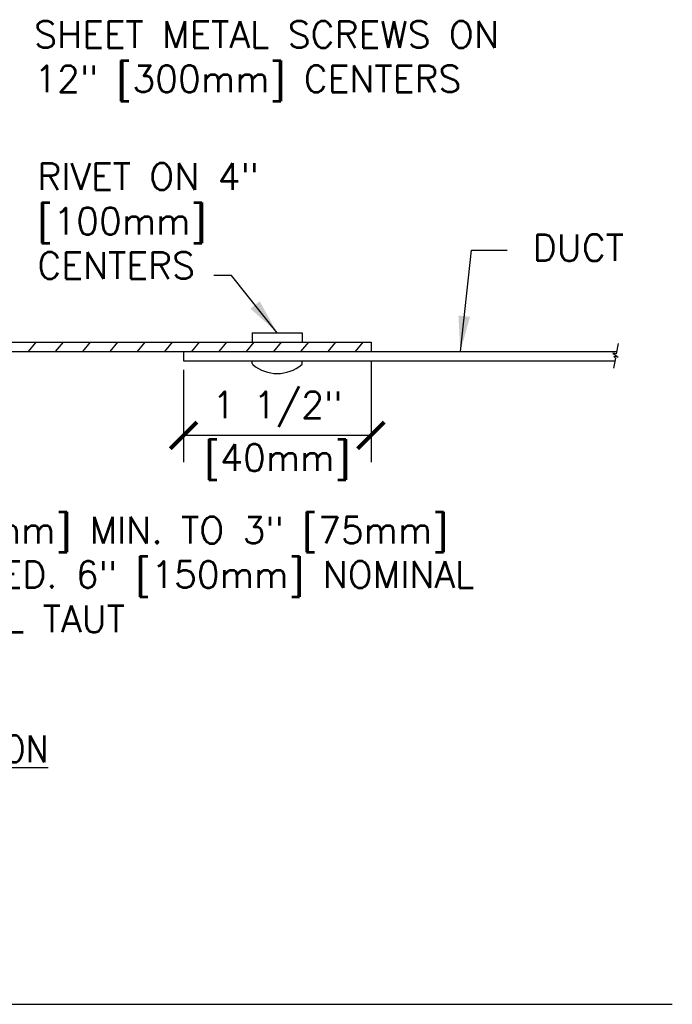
# Model space of a CAD drawing. Header units: inches. Extents: x 0.34 to 7.36, y 0.19 to 8.42.
# Tile 5 of 6: x 4.88 to 7.18, y 0.5 to 3.96. Entities that reach past the tile are written whole.
import ezdxf
from ezdxf.enums import TextEntityAlignment as Align

# ---------------------------------------------------------------- set-up
doc = ezdxf.new("R2010")
doc.units = ezdxf.units.IN
doc.header["$MEASUREMENT"] = 0
doc.header["$PDSIZE"] = -1
doc.layers.get('Defpoints').update_dxf_attribs({"color": 2})
for name, color, linetype in [('M-DETL-DIMS', 2, 'Continuous'), ('M-DETL-HEVY', 5, 'Continuous'), ('M-DETL-MEDM', 4, 'Continuous'), ('M-DETL-PATT', 8, 'Continuous'), ('M-DETL-TEXT', 2, 'Continuous')]:
    doc.layers.add(name, color=color, linetype=linetype)
doc.styles.add('Romans', font='romans.shx')
doc.dimstyles.new('VA-Dims', dxfattribs={"dimtxt": 0.09375, "dimasz": 0.09375, "dimexe": 0.09375, "dimexo": 0.03125, "dimgap": 0.02, "dimtad": 1, "dimdec": 5, "dimzin": 0, "dimdsep": 46, "dimlunit": 4, "dimtxsty": 'Romans', "dimblk": 'ARCHTICK', "dimcen": 0.09375, "dimclrd": 256, "dimclre": 256, "dimclrt": 256, "dimadec": 0, "dimazin": 0, "dimtfac": 1, "dimtdec": 5, "dimtofl": 0, "dimtmove": 0, "dimatfit": 3, "dimfxl": 1, "dimfrac": 2, "dimtolj": 1, "dimtzin": 0, "dimlwd": -1, "dimlwe": -1, "dimarcsym": 0})
doc.dimstyles.new('VA-Lead', dxfattribs={"dimtxt": 0.09375, "dimasz": 0.125, "dimexe": 0.125, "dimexo": 0.03125, "dimgap": 0.02, "dimtad": 1, "dimdec": 5, "dimzin": 0, "dimdsep": 46, "dimlunit": 4, "dimtxsty": 'Romans', "dimcen": 0.125, "dimclrd": 256, "dimclre": 256, "dimclrt": 256, "dimadec": 0, "dimazin": 0, "dimtfac": 1, "dimtdec": 5, "dimtofl": 0, "dimtmove": 0, "dimatfit": 3, "dimfxl": 1, "dimfrac": 2, "dimtolj": 1, "dimtzin": 0, "dimlwd": -1, "dimlwe": -1, "dimarcsym": 0})

# ---------------------------------------------------------------- blocks, each defined once
blk = doc.blocks.new('_ArchTick')
at = {"color": 0, "linetype": 'ByBlock', "const_width": 0.15}
blk.add_lwpolyline([(-0.5, -0.5), (0.5, 0.5)], dxfattribs=at)
blk = doc.blocks.new('*D7')
at = {"layer": 'Defpoints', "color": 0}
for p in [(6.1196, 2.7909), (5.4596, 2.7579), (5.4596, 2.4958)]:
    blk.add_point(p, dxfattribs=at)
at = {"layer": 'M-DETL-DIMS'}
for p, q in [((6.1196, 2.7596), (6.1196, 2.4021)), ((5.4596, 2.7266), (5.4596, 2.4021)), ((6.1196, 2.4958), (5.4596, 2.4958))]:
    blk.add_line(p, q, dxfattribs=at)
at = {"layer": 'M-DETL-DIMS', "xscale": 0.09375, "yscale": 0.09375, "zscale": 0.09375, "rotation": 180}
blk.add_blockref('_ArchTick', (5.4596, 2.4958), dxfattribs=at)
at = {"layer": 'M-DETL-DIMS', "xscale": 0.09375, "yscale": 0.09375, "zscale": 0.09375}
blk.add_blockref('_ArchTick', (6.1196, 2.4958), dxfattribs=at)
at = {"layer": 'M-DETL-DIMS', "insert": (5.7896, 2.5872), "char_height": 0.09375, "attachment_point": 5, "style": 'Romans'}
blk.add_mtext('\\A1;1 1/2"', dxfattribs=at)

msp = doc.modelspace()

# ---------------------------------------------------------------- linework, layer by layer
at = {"layer": 'M-DETL-HEVY', "linetype": 'Continuous'}
for p, q in [((3.776521, 2.823892), (6.119641, 2.823892)), ((6.119641, 2.823892), (6.119641, 2.790892)), ((3.787641, 2.790892), (6.983747, 2.790892)), ((5.459641, 2.790892), (5.459641, 2.757892)), ((5.459641, 2.757892), (6.977641, 2.757892))]:
    msp.add_line(p, q, dxfattribs=at)
at = {"layer": 'M-DETL-MEDM', "linetype": 'Continuous'}
for p, q in [((5.701641, 2.856892), (5.877641, 2.856892)), ((5.701641, 2.856892), (5.701641, 2.823892)), ((5.877641, 2.856892), (5.877641, 2.823892)), ((6.988989, 2.819223), (6.982197, 2.782513)), ((5.701641, 2.748943), (5.701641, 2.757892)), ((5.877641, 2.748943), (5.877641, 2.757892)), ((6.979323, 2.766984), (6.972887, 2.732197))]:
    msp.add_line(p, q, dxfattribs=at)
msp.add_lwpolyline([(6.982197, 2.782513), (6.970411, 2.78551), (6.989406, 2.771315), (6.973429, 2.772735), (6.979323, 2.766984)], dxfattribs=at)
for centre, radius, start, end in [((5.707141, 2.748943), 0.0055, 180, 229.9948), ((5.789641, 2.847244), 0.133833, 229.9948, 310.005203), ((5.872141, 2.748943), 0.0055, 310.0052, 0)]:
    msp.add_arc(centre, radius, start, end, dxfattribs=at)
at = {"layer": 'M-DETL-PATT', "linetype": 'Continuous'}
for p, q in [((4.914062, 2.790892), (4.941224, 2.823892)), ((5.009959, 2.790892), (5.037121, 2.823892)), ((5.105856, 2.790892), (5.133018, 2.823892)), ((5.201753, 2.790892), (5.228915, 2.823892)), ((5.297649, 2.790892), (5.324812, 2.823892)), ((5.393546, 2.790892), (5.420709, 2.823892)), ((5.489443, 2.790892), (5.516605, 2.823892)), ((5.58534, 2.790892), (5.612502, 2.823892)), ((5.681237, 2.790892), (5.708399, 2.823892)), ((5.777134, 2.790892), (5.804296, 2.823892)), ((5.873031, 2.790892), (5.900193, 2.823892)), ((5.968928, 2.790892), (5.99609, 2.823892)), ((6.064825, 2.790892), (6.091987, 2.823892))]:
    msp.add_line(p, q, dxfattribs=at)
at = {"layer": 'M-DETL-TEXT'}
msp.add_line((0.962753, 0.495079), (7.179604, 0.495079), dxfattribs=at)

# ---------------------------------------------------------------- texts
at = {"layer": 'M-DETL-TEXT', "style": 'Romans', "width": 0.9}
msp.add_text('%%UROUND FLEXIBLE CONNECTION', height=0.09375, dxfattribs=at).set_placement((4.127124, 1.3464), align=Align.CENTER)
at = {"layer": 'M-DETL-TEXT', "char_height": 0.09375, "style": 'Romans'}
for s, insert, width, attachment_point in [('SHEET METAL SCREWS ON 12" [300mm] CENTERS', (4.934372, 3.952892), 1.9070479, 1), ('RIVET ON 4" [100mm] CENTERS', (4.945368, 3.452892), 1.21536509, 1), ('DUCT', (6.688468, 3.202892), 0.30133929, 1), ('[40mm]', (5.789641, 2.464565), 1, 2), ('1-1/2" [40mm] MIN. TO 3" [75mm] MAX. INSTALLED. 6" [150mm] NOMINAL WITH MATERIAL TAUT', (3.988138, 2.209628), 2.78437714, 1)]:
    msp.add_mtext(s, dxfattribs=dict(at, insert=insert, width=width, attachment_point=attachment_point))

# ---------------------------------------------------------------- dimensions: what is measured, and where the dimension line sits
at = {"layer": 'M-DETL-DIMS'}
dim = msp.add_linear_dim(base=(5.459641, 2.495815), p1=(6.119641, 2.790892), p2=(5.459641, 2.757892), text='1 1/2"', dimstyle='VA-Dims', override={"dimpost": '\\X'}, dxfattribs=at)
dim.commit()
dim.dimension.update_dxf_attribs({"geometry": '*D7', "text_midpoint": (5.789641, 2.587244)})

# ---------------------------------------------------------------- leaders
at = {"layer": 'M-DETL-TEXT'}
for points in [[(6.433782, 2.790892), (6.473343, 3.147371), (6.598343, 3.147371)], [(5.789641, 2.856892), (5.629005, 3.05792), (5.566505, 3.05792)]]:
    msp.add_leader(points, dimstyle='VA-Lead', override={"dimtad": 0}, dxfattribs=at)

doc.saveas('drawing.dxf')
